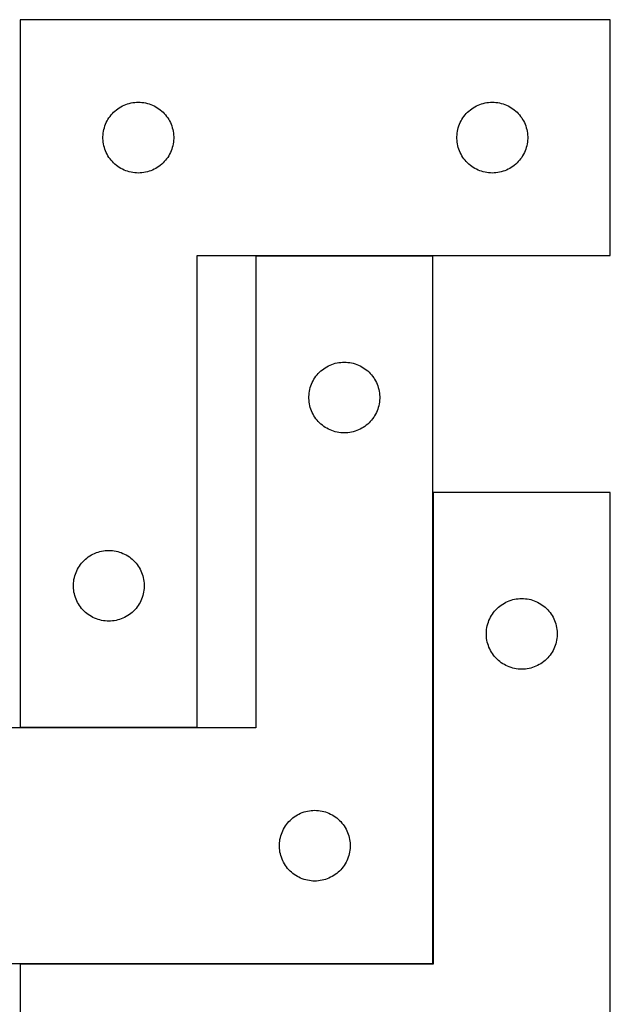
# Model space of a CAD drawing. Header units: millimetres. Extents: x 7 to 1493, y 7 to 2993.
# Tile 14 of 14: x 1243 to 1493, y 2553 to 2971. Entities that reach past the tile are written whole.
import ezdxf

# ---------------------------------------------------------------- set-up
doc = ezdxf.new("R2010")
doc.units = ezdxf.units.MM
doc.layers.add('COMMON', color=5, linetype='CONTINUOUS', true_color=0x0000ff)
doc.layers.add('CUT', color=7, linetype='CONTINUOUS', true_color=0x000000)

msp = doc.modelspace()

# ---------------------------------------------------------------- linework, layer by layer
at = {"layer": 'COMMON'}
for p, q in [((1343.237516, 2870.690988), (1418.237516, 2870.690988)), ((1418.337517, 2570.590988), (1418.337517, 2770.390987)), ((1243.450932, 2670.690988), (1318.450932, 2670.690988)), ((1243.437517, 2570.490987), (1418.237516, 2570.490987))]:
    msp.add_line(p, q, dxfattribs=at)
at = {"layer": 'CUT'}
for p, q in [((1243.450932, 2970.790989), (1243.450932, 2670.790989)), ((1493.450932, 2970.790989), (1243.450932, 2970.790989)), ((1493.450932, 2870.790989), (1493.450932, 2970.790989)), ((1287.444123, 2934.535742), (1288.15965, 2934.826741)), ((1288.15965, 2934.826741), (1288.889209, 2935.080519)), ((1288.889209, 2935.080519), (1289.630865, 2935.296405)), ((1289.630865, 2935.296405), (1290.382651, 2935.473824)), ((1290.382651, 2935.473824), (1291.142573, 2935.612307)), ((1291.142573, 2935.612307), (1291.908617, 2935.711487)), ((1291.908617, 2935.711487), (1292.67875, 2935.7711)), ((1292.67875, 2935.7711), (1293.450932, 2935.790989)), ((1293.450932, 2935.790989), (1294.223113, 2935.7711)), ((1294.223113, 2935.7711), (1294.993247, 2935.711487)), ((1294.993247, 2935.711487), (1295.75929, 2935.612307)), ((1295.75929, 2935.612307), (1296.519213, 2935.473824)), ((1296.519213, 2935.473824), (1297.270999, 2935.296405)), ((1297.270999, 2935.296405), (1298.012654, 2935.080519)), ((1298.012654, 2935.080519), (1298.742213, 2934.826741)), ((1298.742213, 2934.826741), (1299.45774, 2934.535742)), ((1437.444123, 2934.535742), (1438.15965, 2934.826741)), ((1438.15965, 2934.826741), (1438.889209, 2935.080519)), ((1438.889209, 2935.080519), (1439.630865, 2935.296405)), ((1439.630865, 2935.296405), (1440.382651, 2935.473824)), ((1440.382651, 2935.473824), (1441.142573, 2935.612307)), ((1441.142573, 2935.612307), (1441.908617, 2935.711487)), ((1441.908617, 2935.711487), (1442.67875, 2935.7711)), ((1442.67875, 2935.7711), (1443.450932, 2935.790989)), ((1443.450932, 2935.790989), (1444.223113, 2935.7711)), ((1444.223113, 2935.7711), (1444.993247, 2935.711487)), ((1444.993247, 2935.711487), (1445.75929, 2935.612307)), ((1445.75929, 2935.612307), (1446.519213, 2935.473824)), ((1446.519213, 2935.473824), (1447.270999, 2935.296405)), ((1447.270999, 2935.296405), (1448.012654, 2935.080519)), ((1448.012654, 2935.080519), (1448.742213, 2934.826741)), ((1448.742213, 2934.826741), (1449.45774, 2934.535742)), ((1281.932725, 2930.399886), (1282.442651, 2930.980089)), ((1282.442651, 2930.980089), (1282.981769, 2931.533271)), ((1282.981769, 2931.533271), (1283.54865, 2932.057968)), ((1283.54865, 2932.057968), (1284.141789, 2932.552786)), ((1284.141789, 2932.552786), (1284.759615, 2933.016414)), ((1284.759615, 2933.016414), (1285.400489, 2933.447622)), ((1285.400489, 2933.447622), (1286.062711, 2933.845267)), ((1286.062711, 2933.845267), (1286.744525, 2934.208295)), ((1286.744525, 2934.208295), (1287.444123, 2934.535742)), ((1299.45774, 2934.535742), (1300.157339, 2934.208295)), ((1300.157339, 2934.208295), (1300.839153, 2933.845267)), ((1300.839153, 2933.845267), (1301.501375, 2933.447622)), ((1301.501375, 2933.447622), (1302.142248, 2933.016414)), ((1302.142248, 2933.016414), (1302.760074, 2932.552786)), ((1302.760074, 2932.552786), (1303.353214, 2932.057968)), ((1303.353214, 2932.057968), (1303.920094, 2931.533271)), ((1303.920094, 2931.533271), (1304.459212, 2930.980089)), ((1304.459212, 2930.980089), (1304.969138, 2930.399886)), ((1431.932725, 2930.399886), (1432.442651, 2930.980089)), ((1432.442651, 2930.980089), (1432.981769, 2931.533271)), ((1432.981769, 2931.533271), (1433.54865, 2932.057968)), ((1433.54865, 2932.057968), (1434.141789, 2932.552786)), ((1434.141789, 2932.552786), (1434.759615, 2933.016414)), ((1434.759615, 2933.016414), (1435.400489, 2933.447622)), ((1435.400489, 2933.447622), (1436.062711, 2933.845267)), ((1436.062711, 2933.845267), (1436.744525, 2934.208295)), ((1436.744525, 2934.208295), (1437.444123, 2934.535742)), ((1449.45774, 2934.535742), (1450.157339, 2934.208295)), ((1450.157339, 2934.208295), (1450.839153, 2933.845267)), ((1450.839153, 2933.845267), (1451.501375, 2933.447622)), ((1451.501375, 2933.447622), (1452.142248, 2933.016414)), ((1452.142248, 2933.016414), (1452.760074, 2932.552786)), ((1452.760074, 2932.552786), (1453.353214, 2932.057968)), ((1453.353214, 2932.057968), (1453.920094, 2931.533271)), ((1453.920094, 2931.533271), (1454.459212, 2930.980089)), ((1454.459212, 2930.980089), (1454.969138, 2930.399886)), ((1279.283593, 2925.719124), (1279.556072, 2926.441907)), ((1279.556072, 2926.441907), (1279.865398, 2927.149704)), ((1279.865398, 2927.149704), (1280.21075, 2927.84064)), ((1280.21075, 2927.84064), (1280.591212, 2928.512881)), ((1280.591212, 2928.512881), (1281.005777, 2929.164644)), ((1281.005777, 2929.164644), (1281.453343, 2929.794203)), ((1281.453343, 2929.794203), (1281.932725, 2930.399886)), ((1304.969138, 2930.399886), (1305.44852, 2929.794203)), ((1305.44852, 2929.794203), (1305.896087, 2929.164644)), ((1305.896087, 2929.164644), (1306.310651, 2928.512881)), ((1306.310651, 2928.512881), (1306.691114, 2927.84064)), ((1306.691114, 2927.84064), (1307.036466, 2927.149704)), ((1307.036466, 2927.149704), (1307.345791, 2926.441907)), ((1307.345791, 2926.441907), (1307.61827, 2925.719124)), ((1429.283593, 2925.719124), (1429.556072, 2926.441907)), ((1429.556072, 2926.441907), (1429.865398, 2927.149704)), ((1429.865398, 2927.149704), (1430.21075, 2927.84064)), ((1430.21075, 2927.84064), (1430.591212, 2928.512881)), ((1430.591212, 2928.512881), (1431.005777, 2929.164644)), ((1431.005777, 2929.164644), (1431.453343, 2929.794203)), ((1431.453343, 2929.794203), (1431.932725, 2930.399886)), ((1454.969138, 2930.399886), (1455.44852, 2929.794203)), ((1455.44852, 2929.794203), (1455.896087, 2929.164644)), ((1455.896087, 2929.164644), (1456.310651, 2928.512881)), ((1456.310651, 2928.512881), (1456.691114, 2927.84064)), ((1456.691114, 2927.84064), (1457.036466, 2927.149704)), ((1457.036466, 2927.149704), (1457.345791, 2926.441907)), ((1457.345791, 2926.441907), (1457.61827, 2925.719124)), ((1278.495669, 2921.948621), (1278.575092, 2922.716964)), ((1278.575092, 2922.716964), (1278.693962, 2923.4802)), ((1278.693962, 2923.4802), (1278.851966, 2924.236305)), ((1278.851966, 2924.236305), (1279.048684, 2924.983273)), ((1279.048684, 2924.983273), (1279.283593, 2925.719124)), ((1307.61827, 2925.719124), (1307.85318, 2924.983273)), ((1307.85318, 2924.983273), (1308.049897, 2924.236305)), ((1308.049897, 2924.236305), (1308.207901, 2923.4802)), ((1308.207901, 2923.4802), (1308.326772, 2922.716964)), ((1308.326772, 2922.716964), (1308.406195, 2921.948621)), ((1428.495669, 2921.948621), (1428.575092, 2922.716964)), ((1428.575092, 2922.716964), (1428.693962, 2923.4802)), ((1428.693962, 2923.4802), (1428.851966, 2924.236305)), ((1428.851966, 2924.236305), (1429.048684, 2924.983273)), ((1429.048684, 2924.983273), (1429.283593, 2925.719124)), ((1457.61827, 2925.719124), (1457.85318, 2924.983273)), ((1457.85318, 2924.983273), (1458.049897, 2924.236305)), ((1458.049897, 2924.236305), (1458.207901, 2923.4802)), ((1458.207901, 2923.4802), (1458.326772, 2922.716964)), ((1458.326772, 2922.716964), (1458.406195, 2921.948621)), ((1278.455905, 2921.177207), (1278.495669, 2921.948621)), ((1278.455905, 2920.40477), (1278.455905, 2921.177207)), ((1278.495669, 2919.633357), (1278.455905, 2920.40477)), ((1278.575092, 2918.865013), (1278.495669, 2919.633357)), ((1278.693962, 2918.101777), (1278.575092, 2918.865013)), ((1278.851966, 2917.345673), (1278.693962, 2918.101777)), ((1308.207901, 2918.101777), (1308.049897, 2917.345673)), ((1308.326772, 2918.865013), (1308.207901, 2918.101777)), ((1308.406195, 2919.633357), (1308.326772, 2918.865013)), ((1308.406195, 2921.948621), (1308.445959, 2921.177207)), ((1308.445959, 2920.40477), (1308.406195, 2919.633357)), ((1308.445959, 2921.177207), (1308.445959, 2920.40477)), ((1428.455905, 2921.177207), (1428.495669, 2921.948621)), ((1428.455905, 2920.40477), (1428.455905, 2921.177207)), ((1428.495669, 2919.633357), (1428.455905, 2920.40477)), ((1428.575092, 2918.865013), (1428.495669, 2919.633357)), ((1428.693962, 2918.101777), (1428.575092, 2918.865013)), ((1428.851966, 2917.345673), (1428.693962, 2918.101777)), ((1458.207901, 2918.101777), (1458.049897, 2917.345673)), ((1458.326772, 2918.865013), (1458.207901, 2918.101777)), ((1458.406195, 2919.633357), (1458.326772, 2918.865013)), ((1458.406195, 2921.948621), (1458.445959, 2921.177207)), ((1458.445959, 2920.40477), (1458.406195, 2919.633357)), ((1458.445959, 2921.177207), (1458.445959, 2920.40477)), ((1279.048684, 2916.598704), (1278.851966, 2917.345673)), ((1279.283593, 2915.862853), (1279.048684, 2916.598704)), ((1279.556072, 2915.14007), (1279.283593, 2915.862853)), ((1279.865398, 2914.432273), (1279.556072, 2915.14007)), ((1280.21075, 2913.741337), (1279.865398, 2914.432273)), ((1307.036466, 2914.432273), (1306.691114, 2913.741337)), ((1307.345791, 2915.14007), (1307.036466, 2914.432273)), ((1307.61827, 2915.862853), (1307.345791, 2915.14007)), ((1307.85318, 2916.598704), (1307.61827, 2915.862853)), ((1308.049897, 2917.345673), (1307.85318, 2916.598704)), ((1429.048684, 2916.598704), (1428.851966, 2917.345673)), ((1429.283593, 2915.862853), (1429.048684, 2916.598704)), ((1429.556072, 2915.14007), (1429.283593, 2915.862853)), ((1429.865398, 2914.432273), (1429.556072, 2915.14007)), ((1430.21075, 2913.741337), (1429.865398, 2914.432273)), ((1457.036466, 2914.432273), (1456.691114, 2913.741337)), ((1457.345791, 2915.14007), (1457.036466, 2914.432273)), ((1457.61827, 2915.862853), (1457.345791, 2915.14007)), ((1457.85318, 2916.598704), (1457.61827, 2915.862853)), ((1458.049897, 2917.345673), (1457.85318, 2916.598704)), ((1280.591212, 2913.069097), (1280.21075, 2913.741337)), ((1281.005777, 2912.417333), (1280.591212, 2913.069097)), ((1281.453343, 2911.787774), (1281.005777, 2912.417333)), ((1281.932725, 2911.182091), (1281.453343, 2911.787774)), ((1282.442651, 2910.601889), (1281.932725, 2911.182091)), ((1282.981769, 2910.048706), (1282.442651, 2910.601889)), ((1283.54865, 2909.52401), (1282.981769, 2910.048706)), ((1303.920094, 2910.048706), (1303.353214, 2909.52401)), ((1304.459212, 2910.601889), (1303.920094, 2910.048706)), ((1304.969138, 2911.182091), (1304.459212, 2910.601889)), ((1305.44852, 2911.787774), (1304.969138, 2911.182091)), ((1305.896087, 2912.417333), (1305.44852, 2911.787774)), ((1306.310651, 2913.069097), (1305.896087, 2912.417333)), ((1306.691114, 2913.741337), (1306.310651, 2913.069097)), ((1430.591212, 2913.069097), (1430.21075, 2913.741337)), ((1431.005777, 2912.417333), (1430.591212, 2913.069097)), ((1431.453343, 2911.787774), (1431.005777, 2912.417333)), ((1431.932725, 2911.182091), (1431.453343, 2911.787774)), ((1432.442651, 2910.601889), (1431.932725, 2911.182091)), ((1432.981769, 2910.048706), (1432.442651, 2910.601889)), ((1433.54865, 2909.52401), (1432.981769, 2910.048706)), ((1453.920094, 2910.048706), (1453.353214, 2909.52401)), ((1454.459212, 2910.601889), (1453.920094, 2910.048706)), ((1454.969138, 2911.182091), (1454.459212, 2910.601889)), ((1455.44852, 2911.787774), (1454.969138, 2911.182091)), ((1455.896087, 2912.417333), (1455.44852, 2911.787774)), ((1456.310651, 2913.069097), (1455.896087, 2912.417333)), ((1456.691114, 2913.741337), (1456.310651, 2913.069097)), ((1284.141789, 2909.029192), (1283.54865, 2909.52401)), ((1284.759615, 2908.565564), (1284.141789, 2909.029192)), ((1285.400489, 2908.134355), (1284.759615, 2908.565564)), ((1286.062711, 2907.73671), (1285.400489, 2908.134355)), ((1286.744525, 2907.373682), (1286.062711, 2907.73671)), ((1287.444123, 2907.046235), (1286.744525, 2907.373682)), ((1288.15965, 2906.755236), (1287.444123, 2907.046235)), ((1288.889209, 2906.501458), (1288.15965, 2906.755236)), ((1289.630865, 2906.285573), (1288.889209, 2906.501458)), ((1290.382651, 2906.108153), (1289.630865, 2906.285573)), ((1291.142573, 2905.96967), (1290.382651, 2906.108153)), ((1291.908617, 2905.870491), (1291.142573, 2905.96967)), ((1292.67875, 2905.810877), (1291.908617, 2905.870491)), ((1293.450932, 2905.790989), (1292.67875, 2905.810877)), ((1294.223113, 2905.810877), (1293.450932, 2905.790989)), ((1294.993247, 2905.870491), (1294.223113, 2905.810877)), ((1295.75929, 2905.96967), (1294.993247, 2905.870491)), ((1296.519213, 2906.108153), (1295.75929, 2905.96967)), ((1297.270999, 2906.285573), (1296.519213, 2906.108153)), ((1298.012654, 2906.501458), (1297.270999, 2906.285573)), ((1298.742213, 2906.755236), (1298.012654, 2906.501458)), ((1299.45774, 2907.046235), (1298.742213, 2906.755236)), ((1300.157339, 2907.373682), (1299.45774, 2907.046235)), ((1300.839153, 2907.73671), (1300.157339, 2907.373682)), ((1301.501375, 2908.134355), (1300.839153, 2907.73671)), ((1302.142248, 2908.565564), (1301.501375, 2908.134355)), ((1302.760074, 2909.029192), (1302.142248, 2908.565564)), ((1303.353214, 2909.52401), (1302.760074, 2909.029192)), ((1434.141789, 2909.029192), (1433.54865, 2909.52401)), ((1434.759615, 2908.565564), (1434.141789, 2909.029192)), ((1435.400489, 2908.134355), (1434.759615, 2908.565564)), ((1436.062711, 2907.73671), (1435.400489, 2908.134355)), ((1436.744525, 2907.373682), (1436.062711, 2907.73671)), ((1437.444123, 2907.046235), (1436.744525, 2907.373682)), ((1438.15965, 2906.755236), (1437.444123, 2907.046235)), ((1438.889209, 2906.501458), (1438.15965, 2906.755236)), ((1439.630865, 2906.285573), (1438.889209, 2906.501458)), ((1440.382651, 2906.108153), (1439.630865, 2906.285573)), ((1441.142573, 2905.96967), (1440.382651, 2906.108153)), ((1441.908617, 2905.870491), (1441.142573, 2905.96967)), ((1442.67875, 2905.810877), (1441.908617, 2905.870491)), ((1443.450932, 2905.790989), (1442.67875, 2905.810877)), ((1444.223113, 2905.810877), (1443.450932, 2905.790989)), ((1444.993247, 2905.870491), (1444.223113, 2905.810877)), ((1445.75929, 2905.96967), (1444.993247, 2905.870491)), ((1446.519213, 2906.108153), (1445.75929, 2905.96967)), ((1447.270999, 2906.285573), (1446.519213, 2906.108153)), ((1448.012654, 2906.501458), (1447.270999, 2906.285573)), ((1448.742213, 2906.755236), (1448.012654, 2906.501458)), ((1449.45774, 2907.046235), (1448.742213, 2906.755236)), ((1450.157339, 2907.373682), (1449.45774, 2907.046235)), ((1450.839153, 2907.73671), (1450.157339, 2907.373682)), ((1451.501375, 2908.134355), (1450.839153, 2907.73671)), ((1452.142248, 2908.565564), (1451.501375, 2908.134355)), ((1452.760074, 2909.029192), (1452.142248, 2908.565564)), ((1453.353214, 2909.52401), (1452.760074, 2909.029192)), ((1318.450932, 2670.790989), (1318.450932, 2870.790989)), ((1318.450932, 2870.790989), (1493.450932, 2870.790989)), ((1418.237516, 2870.590988), (1343.237516, 2870.590988)), ((1343.237516, 2870.590988), (1343.237516, 2670.590988)), ((1418.237516, 2570.590988), (1418.237516, 2870.590988)), ((1370.835234, 2821.857967), (1371.428374, 2822.352785)), ((1371.428374, 2822.352785), (1372.046199, 2822.816413)), ((1372.046199, 2822.816413), (1372.687073, 2823.247621)), ((1372.687073, 2823.247621), (1373.349295, 2823.645266)), ((1373.349295, 2823.645266), (1374.031109, 2824.008294)), ((1374.031109, 2824.008294), (1374.730707, 2824.335741)), ((1374.730707, 2824.335741), (1375.446235, 2824.62674)), ((1375.446235, 2824.62674), (1376.175793, 2824.880518)), ((1376.175793, 2824.880518), (1376.917449, 2825.096404)), ((1376.917449, 2825.096404), (1377.669235, 2825.273823)), ((1377.669235, 2825.273823), (1378.429157, 2825.412306)), ((1378.429157, 2825.412306), (1379.195201, 2825.511486)), ((1379.195201, 2825.511486), (1379.965335, 2825.571099)), ((1379.965335, 2825.571099), (1380.737516, 2825.590988)), ((1380.737516, 2825.590988), (1381.509697, 2825.571099)), ((1381.509697, 2825.571099), (1382.279831, 2825.511486)), ((1382.279831, 2825.511486), (1383.045875, 2825.412306)), ((1383.045875, 2825.412306), (1383.805797, 2825.273823)), ((1383.805797, 2825.273823), (1384.557583, 2825.096404)), ((1384.557583, 2825.096404), (1385.299238, 2824.880518)), ((1385.299238, 2824.880518), (1386.028797, 2824.62674)), ((1386.028797, 2824.62674), (1386.744324, 2824.335741)), ((1386.744324, 2824.335741), (1387.443923, 2824.008294)), ((1387.443923, 2824.008294), (1388.125737, 2823.645266)), ((1388.125737, 2823.645266), (1388.787959, 2823.247621)), ((1388.787959, 2823.247621), (1389.428832, 2822.816413)), ((1389.428832, 2822.816413), (1390.046658, 2822.352785)), ((1390.046658, 2822.352785), (1390.639798, 2821.857967)), ((1367.497334, 2817.640639), (1367.877796, 2818.31288)), ((1367.877796, 2818.31288), (1368.292361, 2818.964643)), ((1368.292361, 2818.964643), (1368.739927, 2819.594202)), ((1368.739927, 2819.594202), (1369.219309, 2820.199885)), ((1369.219309, 2820.199885), (1369.729235, 2820.780088)), ((1369.729235, 2820.780088), (1370.268354, 2821.33327)), ((1370.268354, 2821.33327), (1370.835234, 2821.857967)), ((1390.639798, 2821.857967), (1391.206678, 2821.33327)), ((1391.206678, 2821.33327), (1391.745796, 2820.780088)), ((1391.745796, 2820.780088), (1392.255723, 2820.199885)), ((1392.255723, 2820.199885), (1392.735105, 2819.594202)), ((1392.735105, 2819.594202), (1393.182671, 2818.964643)), ((1393.182671, 2818.964643), (1393.597235, 2818.31288)), ((1393.597235, 2818.31288), (1393.977698, 2817.640639)), ((1365.980547, 2813.280199), (1366.13855, 2814.036304)), ((1366.13855, 2814.036304), (1366.335268, 2814.783272)), ((1366.335268, 2814.783272), (1366.570177, 2815.519123)), ((1366.570177, 2815.519123), (1366.842656, 2816.241906)), ((1366.842656, 2816.241906), (1367.151982, 2816.949703)), ((1367.151982, 2816.949703), (1367.497334, 2817.640639)), ((1393.977698, 2817.640639), (1394.32305, 2816.949703)), ((1394.32305, 2816.949703), (1394.632375, 2816.241906)), ((1394.632375, 2816.241906), (1394.904854, 2815.519123)), ((1394.904854, 2815.519123), (1395.139764, 2814.783272)), ((1395.139764, 2814.783272), (1395.336481, 2814.036304)), ((1395.336481, 2814.036304), (1395.494485, 2813.280199)), ((1365.742489, 2810.977206), (1365.782253, 2811.74862)), ((1365.742489, 2810.204769), (1365.742489, 2810.977206)), ((1365.782253, 2809.433356), (1365.742489, 2810.204769)), ((1365.782253, 2811.74862), (1365.861676, 2812.516963)), ((1365.861676, 2812.516963), (1365.980547, 2813.280199)), ((1395.494485, 2813.280199), (1395.613356, 2812.516963)), ((1395.613356, 2812.516963), (1395.692779, 2811.74862)), ((1395.692779, 2811.74862), (1395.732543, 2810.977206)), ((1395.732543, 2810.204769), (1395.692779, 2809.433356)), ((1395.732543, 2810.977206), (1395.732543, 2810.204769)), ((1365.861676, 2808.665012), (1365.782253, 2809.433356)), ((1365.980547, 2807.901776), (1365.861676, 2808.665012)), ((1366.13855, 2807.145672), (1365.980547, 2807.901776)), ((1366.335268, 2806.398703), (1366.13855, 2807.145672)), ((1366.570177, 2805.662852), (1366.335268, 2806.398703)), ((1366.842656, 2804.940069), (1366.570177, 2805.662852)), ((1394.904854, 2805.662852), (1394.632375, 2804.940069)), ((1395.139764, 2806.398703), (1394.904854, 2805.662852)), ((1395.336481, 2807.145672), (1395.139764, 2806.398703)), ((1395.494485, 2807.901776), (1395.336481, 2807.145672)), ((1395.613356, 2808.665012), (1395.494485, 2807.901776)), ((1395.692779, 2809.433356), (1395.613356, 2808.665012)), ((1367.151982, 2804.232272), (1366.842656, 2804.940069)), ((1367.497334, 2803.541336), (1367.151982, 2804.232272)), ((1367.877796, 2802.869096), (1367.497334, 2803.541336)), ((1368.292361, 2802.217332), (1367.877796, 2802.869096)), ((1368.739927, 2801.587773), (1368.292361, 2802.217332)), ((1369.219309, 2800.98209), (1368.739927, 2801.587773)), ((1392.735105, 2801.587773), (1392.255723, 2800.98209)), ((1393.182671, 2802.217332), (1392.735105, 2801.587773)), ((1393.597235, 2802.869096), (1393.182671, 2802.217332)), ((1393.977698, 2803.541336), (1393.597235, 2802.869096)), ((1394.32305, 2804.232272), (1393.977698, 2803.541336)), ((1394.632375, 2804.940069), (1394.32305, 2804.232272)), ((1369.729235, 2800.401888), (1369.219309, 2800.98209)), ((1370.268354, 2799.848705), (1369.729235, 2800.401888)), ((1370.835234, 2799.324009), (1370.268354, 2799.848705)), ((1371.428374, 2798.829191), (1370.835234, 2799.324009)), ((1372.046199, 2798.365563), (1371.428374, 2798.829191)), ((1372.687073, 2797.934354), (1372.046199, 2798.365563)), ((1373.349295, 2797.536709), (1372.687073, 2797.934354)), ((1374.031109, 2797.173681), (1373.349295, 2797.536709)), ((1374.730707, 2796.846234), (1374.031109, 2797.173681)), ((1387.443923, 2797.173681), (1386.744324, 2796.846234)), ((1388.125737, 2797.536709), (1387.443923, 2797.173681)), ((1388.787959, 2797.934354), (1388.125737, 2797.536709)), ((1389.428832, 2798.365563), (1388.787959, 2797.934354)), ((1390.046658, 2798.829191), (1389.428832, 2798.365563)), ((1390.639798, 2799.324009), (1390.046658, 2798.829191)), ((1391.206678, 2799.848705), (1390.639798, 2799.324009)), ((1391.745796, 2800.401888), (1391.206678, 2799.848705)), ((1392.255723, 2800.98209), (1391.745796, 2800.401888)), ((1375.446235, 2796.555235), (1374.730707, 2796.846234)), ((1376.175793, 2796.301457), (1375.446235, 2796.555235)), ((1376.917449, 2796.085572), (1376.175793, 2796.301457)), ((1377.669235, 2795.908152), (1376.917449, 2796.085572)), ((1378.429157, 2795.769669), (1377.669235, 2795.908152)), ((1379.195201, 2795.67049), (1378.429157, 2795.769669)), ((1379.965335, 2795.610876), (1379.195201, 2795.67049)), ((1380.737516, 2795.590988), (1379.965335, 2795.610876)), ((1381.509697, 2795.610876), (1380.737516, 2795.590988)), ((1382.279831, 2795.67049), (1381.509697, 2795.610876)), ((1383.045875, 2795.769669), (1382.279831, 2795.67049)), ((1383.805797, 2795.908152), (1383.045875, 2795.769669)), ((1384.557583, 2796.085572), (1383.805797, 2795.908152)), ((1385.299238, 2796.301457), (1384.557583, 2796.085572)), ((1386.028797, 2796.555235), (1385.299238, 2796.301457)), ((1386.744324, 2796.846234), (1386.028797, 2796.555235)), ((1493.437517, 2770.390987), (1418.437517, 2770.390987)), ((1418.437517, 2770.390987), (1418.437517, 2570.390987)), ((1493.437517, 2470.390987), (1493.437517, 2770.390987)), ((1271.641789, 2742.552786), (1272.259615, 2743.016414)), ((1272.259615, 2743.016414), (1272.900489, 2743.447622)), ((1272.900489, 2743.447622), (1273.562711, 2743.845267)), ((1273.562711, 2743.845267), (1274.244525, 2744.208295)), ((1274.244525, 2744.208295), (1274.944123, 2744.535742)), ((1274.944123, 2744.535742), (1275.65965, 2744.826741)), ((1275.65965, 2744.826741), (1276.389209, 2745.080519)), ((1276.389209, 2745.080519), (1277.130865, 2745.296405)), ((1277.130865, 2745.296405), (1277.882651, 2745.473824)), ((1277.882651, 2745.473824), (1278.642573, 2745.612307)), ((1278.642573, 2745.612307), (1279.408617, 2745.711487)), ((1279.408617, 2745.711487), (1280.17875, 2745.7711)), ((1280.17875, 2745.7711), (1280.950932, 2745.790989)), ((1280.950932, 2745.790989), (1281.723113, 2745.7711)), ((1281.723113, 2745.7711), (1282.493247, 2745.711487)), ((1282.493247, 2745.711487), (1283.25929, 2745.612307)), ((1283.25929, 2745.612307), (1284.019213, 2745.473824)), ((1284.019213, 2745.473824), (1284.770999, 2745.296405)), ((1284.770999, 2745.296405), (1285.512654, 2745.080519)), ((1285.512654, 2745.080519), (1286.242213, 2744.826741)), ((1286.242213, 2744.826741), (1286.95774, 2744.535742)), ((1286.95774, 2744.535742), (1287.657339, 2744.208295)), ((1287.657339, 2744.208295), (1288.339153, 2743.845267)), ((1288.339153, 2743.845267), (1289.001375, 2743.447622)), ((1289.001375, 2743.447622), (1289.642248, 2743.016414)), ((1289.642248, 2743.016414), (1290.260074, 2742.552786)), ((1267.71075, 2737.84064), (1268.091212, 2738.512881)), ((1268.091212, 2738.512881), (1268.505777, 2739.164644)), ((1268.505777, 2739.164644), (1268.953343, 2739.794203)), ((1268.953343, 2739.794203), (1269.432725, 2740.399886)), ((1269.432725, 2740.399886), (1269.942651, 2740.980089)), ((1269.942651, 2740.980089), (1270.481769, 2741.533271)), ((1270.481769, 2741.533271), (1271.04865, 2742.057968)), ((1271.04865, 2742.057968), (1271.641789, 2742.552786)), ((1290.260074, 2742.552786), (1290.853214, 2742.057968)), ((1290.853214, 2742.057968), (1291.420094, 2741.533271)), ((1291.420094, 2741.533271), (1291.959212, 2740.980089)), ((1291.959212, 2740.980089), (1292.469138, 2740.399886)), ((1292.469138, 2740.399886), (1292.94852, 2739.794203)), ((1292.94852, 2739.794203), (1293.396087, 2739.164644)), ((1293.396087, 2739.164644), (1293.810651, 2738.512881)), ((1293.810651, 2738.512881), (1294.191114, 2737.84064)), ((1266.351966, 2734.236305), (1266.548684, 2734.983273)), ((1266.548684, 2734.983273), (1266.783593, 2735.719124)), ((1266.783593, 2735.719124), (1267.056072, 2736.441907)), ((1267.056072, 2736.441907), (1267.365398, 2737.149704)), ((1267.365398, 2737.149704), (1267.71075, 2737.84064)), ((1294.191114, 2737.84064), (1294.536466, 2737.149704)), ((1294.536466, 2737.149704), (1294.845791, 2736.441907)), ((1294.845791, 2736.441907), (1295.11827, 2735.719124)), ((1295.11827, 2735.719124), (1295.35318, 2734.983273)), ((1295.35318, 2734.983273), (1295.549897, 2734.236305)), ((1265.955905, 2731.177207), (1265.995669, 2731.948621)), ((1265.955905, 2730.40477), (1265.955905, 2731.177207)), ((1265.995669, 2729.633357), (1265.955905, 2730.40477)), ((1265.995669, 2731.948621), (1266.075092, 2732.716964)), ((1266.075092, 2732.716964), (1266.193962, 2733.4802)), ((1266.193962, 2733.4802), (1266.351966, 2734.236305)), ((1295.549897, 2734.236305), (1295.707901, 2733.4802)), ((1295.707901, 2733.4802), (1295.826772, 2732.716964)), ((1295.826772, 2732.716964), (1295.906195, 2731.948621)), ((1295.906195, 2731.948621), (1295.945959, 2731.177207)), ((1295.945959, 2730.40477), (1295.906195, 2729.633357)), ((1295.945959, 2731.177207), (1295.945959, 2730.40477)), ((1266.075092, 2728.865013), (1265.995669, 2729.633357)), ((1266.193962, 2728.101777), (1266.075092, 2728.865013)), ((1266.351966, 2727.345673), (1266.193962, 2728.101777)), ((1266.548684, 2726.598704), (1266.351966, 2727.345673)), ((1266.783593, 2725.862853), (1266.548684, 2726.598704)), ((1295.35318, 2726.598704), (1295.11827, 2725.862853)), ((1295.549897, 2727.345673), (1295.35318, 2726.598704)), ((1295.707901, 2728.101777), (1295.549897, 2727.345673)), ((1295.826772, 2728.865013), (1295.707901, 2728.101777)), ((1295.906195, 2729.633357), (1295.826772, 2728.865013)), ((1267.056072, 2725.14007), (1266.783593, 2725.862853)), ((1267.365398, 2724.432273), (1267.056072, 2725.14007)), ((1267.71075, 2723.741337), (1267.365398, 2724.432273)), ((1268.091212, 2723.069097), (1267.71075, 2723.741337)), ((1268.505777, 2722.417333), (1268.091212, 2723.069097)), ((1268.953343, 2721.787774), (1268.505777, 2722.417333)), ((1293.396087, 2722.417333), (1292.94852, 2721.787774)), ((1293.810651, 2723.069097), (1293.396087, 2722.417333)), ((1294.191114, 2723.741337), (1293.810651, 2723.069097)), ((1294.536466, 2724.432273), (1294.191114, 2723.741337)), ((1294.845791, 2725.14007), (1294.536466, 2724.432273)), ((1295.11827, 2725.862853), (1294.845791, 2725.14007)), ((1446.035235, 2721.657966), (1446.628375, 2722.152784)), ((1446.628375, 2722.152784), (1447.2462, 2722.616412)), ((1447.2462, 2722.616412), (1447.887074, 2723.04762)), ((1447.887074, 2723.04762), (1448.549296, 2723.445265)), ((1448.549296, 2723.445265), (1449.23111, 2723.808293)), ((1449.23111, 2723.808293), (1449.930708, 2724.13574)), ((1449.930708, 2724.13574), (1450.646236, 2724.426739)), ((1450.646236, 2724.426739), (1451.375794, 2724.680517)), ((1451.375794, 2724.680517), (1452.11745, 2724.896403)), ((1452.11745, 2724.896403), (1452.869236, 2725.073822)), ((1452.869236, 2725.073822), (1453.629158, 2725.212305)), ((1453.629158, 2725.212305), (1454.395202, 2725.311485)), ((1454.395202, 2725.311485), (1455.165336, 2725.371098)), ((1455.165336, 2725.371098), (1455.937517, 2725.390987)), ((1455.937517, 2725.390987), (1456.709698, 2725.371098)), ((1456.709698, 2725.371098), (1457.479832, 2725.311485)), ((1457.479832, 2725.311485), (1458.245876, 2725.212305)), ((1458.245876, 2725.212305), (1459.005798, 2725.073822)), ((1459.005798, 2725.073822), (1459.757584, 2724.896403)), ((1459.757584, 2724.896403), (1460.499239, 2724.680517)), ((1460.499239, 2724.680517), (1461.228798, 2724.426739)), ((1461.228798, 2724.426739), (1461.944325, 2724.13574)), ((1461.944325, 2724.13574), (1462.643924, 2723.808293)), ((1462.643924, 2723.808293), (1463.325738, 2723.445265)), ((1463.325738, 2723.445265), (1463.98796, 2723.04762)), ((1463.98796, 2723.04762), (1464.628833, 2722.616412)), ((1464.628833, 2722.616412), (1465.246659, 2722.152784)), ((1465.246659, 2722.152784), (1465.839799, 2721.657966)), ((1269.432725, 2721.182091), (1268.953343, 2721.787774)), ((1269.942651, 2720.601889), (1269.432725, 2721.182091)), ((1270.481769, 2720.048706), (1269.942651, 2720.601889)), ((1271.04865, 2719.52401), (1270.481769, 2720.048706)), ((1271.641789, 2719.029192), (1271.04865, 2719.52401)), ((1272.259615, 2718.565564), (1271.641789, 2719.029192)), ((1272.900489, 2718.134355), (1272.259615, 2718.565564)), ((1273.562711, 2717.73671), (1272.900489, 2718.134355)), ((1274.244525, 2717.373682), (1273.562711, 2717.73671)), ((1288.339153, 2717.73671), (1287.657339, 2717.373682)), ((1289.001375, 2718.134355), (1288.339153, 2717.73671)), ((1289.642248, 2718.565564), (1289.001375, 2718.134355)), ((1290.260074, 2719.029192), (1289.642248, 2718.565564)), ((1290.853214, 2719.52401), (1290.260074, 2719.029192)), ((1291.420094, 2720.048706), (1290.853214, 2719.52401)), ((1291.959212, 2720.601889), (1291.420094, 2720.048706)), ((1292.469138, 2721.182091), (1291.959212, 2720.601889)), ((1292.94852, 2721.787774), (1292.469138, 2721.182091)), ((1442.697335, 2717.440638), (1443.077797, 2718.112879)), ((1443.077797, 2718.112879), (1443.492362, 2718.764642)), ((1443.492362, 2718.764642), (1443.939928, 2719.394201)), ((1443.939928, 2719.394201), (1444.41931, 2719.999884)), ((1444.41931, 2719.999884), (1444.929236, 2720.580087)), ((1444.929236, 2720.580087), (1445.468355, 2721.133269)), ((1445.468355, 2721.133269), (1446.035235, 2721.657966)), ((1465.839799, 2721.657966), (1466.406679, 2721.133269)), ((1466.406679, 2721.133269), (1466.945797, 2720.580087)), ((1466.945797, 2720.580087), (1467.455724, 2719.999884)), ((1467.455724, 2719.999884), (1467.935106, 2719.394201)), ((1467.935106, 2719.394201), (1468.382672, 2718.764642)), ((1468.382672, 2718.764642), (1468.797236, 2718.112879)), ((1468.797236, 2718.112879), (1469.177699, 2717.440638)), ((1274.944123, 2717.046235), (1274.244525, 2717.373682)), ((1275.65965, 2716.755236), (1274.944123, 2717.046235)), ((1276.389209, 2716.501458), (1275.65965, 2716.755236)), ((1277.130865, 2716.285573), (1276.389209, 2716.501458)), ((1277.882651, 2716.108153), (1277.130865, 2716.285573)), ((1278.642573, 2715.96967), (1277.882651, 2716.108153)), ((1279.408617, 2715.870491), (1278.642573, 2715.96967)), ((1280.17875, 2715.810877), (1279.408617, 2715.870491)), ((1280.950932, 2715.790989), (1280.17875, 2715.810877)), ((1281.723113, 2715.810877), (1280.950932, 2715.790989)), ((1282.493247, 2715.870491), (1281.723113, 2715.810877)), ((1283.25929, 2715.96967), (1282.493247, 2715.870491)), ((1284.019213, 2716.108153), (1283.25929, 2715.96967)), ((1284.770999, 2716.285573), (1284.019213, 2716.108153)), ((1285.512654, 2716.501458), (1284.770999, 2716.285573)), ((1286.242213, 2716.755236), (1285.512654, 2716.501458)), ((1286.95774, 2717.046235), (1286.242213, 2716.755236)), ((1287.657339, 2717.373682), (1286.95774, 2717.046235)), ((1441.180548, 2713.080198), (1441.338551, 2713.836303)), ((1441.338551, 2713.836303), (1441.535269, 2714.583271)), ((1441.535269, 2714.583271), (1441.770178, 2715.319122)), ((1441.770178, 2715.319122), (1442.042657, 2716.041905)), ((1442.042657, 2716.041905), (1442.351983, 2716.749702)), ((1442.351983, 2716.749702), (1442.697335, 2717.440638)), ((1469.177699, 2717.440638), (1469.523051, 2716.749702)), ((1469.523051, 2716.749702), (1469.832376, 2716.041905)), ((1469.832376, 2716.041905), (1470.104855, 2715.319122)), ((1470.104855, 2715.319122), (1470.339765, 2714.583271)), ((1470.339765, 2714.583271), (1470.536482, 2713.836303)), ((1470.536482, 2713.836303), (1470.694486, 2713.080198)), ((1440.94249, 2710.777205), (1440.982254, 2711.548619)), ((1440.94249, 2710.004768), (1440.94249, 2710.777205)), ((1440.982254, 2709.233355), (1440.94249, 2710.004768)), ((1440.982254, 2711.548619), (1441.061677, 2712.316962)), ((1441.061677, 2712.316962), (1441.180548, 2713.080198)), ((1470.694486, 2713.080198), (1470.813357, 2712.316962)), ((1470.813357, 2712.316962), (1470.89278, 2711.548619)), ((1470.89278, 2711.548619), (1470.932544, 2710.777205)), ((1470.932544, 2710.004768), (1470.89278, 2709.233355)), ((1470.932544, 2710.777205), (1470.932544, 2710.004768)), ((1441.061677, 2708.465011), (1440.982254, 2709.233355)), ((1441.180548, 2707.701775), (1441.061677, 2708.465011)), ((1441.338551, 2706.945671), (1441.180548, 2707.701775)), ((1441.535269, 2706.198702), (1441.338551, 2706.945671)), ((1441.770178, 2705.462851), (1441.535269, 2706.198702)), ((1442.042657, 2704.740068), (1441.770178, 2705.462851)), ((1470.104855, 2705.462851), (1469.832376, 2704.740068)), ((1470.339765, 2706.198702), (1470.104855, 2705.462851)), ((1470.536482, 2706.945671), (1470.339765, 2706.198702)), ((1470.694486, 2707.701775), (1470.536482, 2706.945671)), ((1470.813357, 2708.465011), (1470.694486, 2707.701775)), ((1470.89278, 2709.233355), (1470.813357, 2708.465011)), ((1442.351983, 2704.032271), (1442.042657, 2704.740068)), ((1442.697335, 2703.341335), (1442.351983, 2704.032271)), ((1443.077797, 2702.669095), (1442.697335, 2703.341335)), ((1443.492362, 2702.017331), (1443.077797, 2702.669095)), ((1443.939928, 2701.387772), (1443.492362, 2702.017331)), ((1444.41931, 2700.782089), (1443.939928, 2701.387772)), ((1467.935106, 2701.387772), (1467.455724, 2700.782089)), ((1468.382672, 2702.017331), (1467.935106, 2701.387772)), ((1468.797236, 2702.669095), (1468.382672, 2702.017331)), ((1469.177699, 2703.341335), (1468.797236, 2702.669095)), ((1469.523051, 2704.032271), (1469.177699, 2703.341335)), ((1469.832376, 2704.740068), (1469.523051, 2704.032271)), ((1444.929236, 2700.201887), (1444.41931, 2700.782089)), ((1445.468355, 2699.648704), (1444.929236, 2700.201887)), ((1446.035235, 2699.124008), (1445.468355, 2699.648704)), ((1446.628375, 2698.62919), (1446.035235, 2699.124008)), ((1447.2462, 2698.165562), (1446.628375, 2698.62919)), ((1447.887074, 2697.734353), (1447.2462, 2698.165562)), ((1448.549296, 2697.336708), (1447.887074, 2697.734353)), ((1449.23111, 2696.97368), (1448.549296, 2697.336708)), ((1449.930708, 2696.646233), (1449.23111, 2696.97368)), ((1462.643924, 2696.97368), (1461.944325, 2696.646233)), ((1463.325738, 2697.336708), (1462.643924, 2696.97368)), ((1463.98796, 2697.734353), (1463.325738, 2697.336708)), ((1464.628833, 2698.165562), (1463.98796, 2697.734353)), ((1465.246659, 2698.62919), (1464.628833, 2698.165562)), ((1465.839799, 2699.124008), (1465.246659, 2698.62919)), ((1466.406679, 2699.648704), (1465.839799, 2699.124008)), ((1466.945797, 2700.201887), (1466.406679, 2699.648704)), ((1467.455724, 2700.782089), (1466.945797, 2700.201887)), ((1450.646236, 2696.355234), (1449.930708, 2696.646233)), ((1451.375794, 2696.101456), (1450.646236, 2696.355234)), ((1452.11745, 2695.885571), (1451.375794, 2696.101456)), ((1452.869236, 2695.708151), (1452.11745, 2695.885571)), ((1453.629158, 2695.569668), (1452.869236, 2695.708151)), ((1454.395202, 2695.470489), (1453.629158, 2695.569668)), ((1455.165336, 2695.410875), (1454.395202, 2695.470489)), ((1455.937517, 2695.390987), (1455.165336, 2695.410875)), ((1456.709698, 2695.410875), (1455.937517, 2695.390987)), ((1457.479832, 2695.470489), (1456.709698, 2695.410875)), ((1458.245876, 2695.569668), (1457.479832, 2695.470489)), ((1459.005798, 2695.708151), (1458.245876, 2695.569668)), ((1459.757584, 2695.885571), (1459.005798, 2695.708151)), ((1460.499239, 2696.101456), (1459.757584, 2695.885571)), ((1461.228798, 2696.355234), (1460.499239, 2696.101456)), ((1461.944325, 2696.646233), (1461.228798, 2696.355234)), ((1343.237516, 2670.590988), (1168.237516, 2670.590988)), ((1243.450932, 2670.790989), (1318.450932, 2670.790989)), ((1361.531109, 2634.008294), (1362.230707, 2634.335741)), ((1362.230707, 2634.335741), (1362.946235, 2634.62674)), ((1362.946235, 2634.62674), (1363.675793, 2634.880518)), ((1363.675793, 2634.880518), (1364.417449, 2635.096404)), ((1364.417449, 2635.096404), (1365.169235, 2635.273823)), ((1365.169235, 2635.273823), (1365.929157, 2635.412306)), ((1365.929157, 2635.412306), (1366.695201, 2635.511486)), ((1366.695201, 2635.511486), (1367.465335, 2635.571099)), ((1367.465335, 2635.571099), (1368.237516, 2635.590988)), ((1368.237516, 2635.590988), (1369.009697, 2635.571099)), ((1369.009697, 2635.571099), (1369.779831, 2635.511486)), ((1369.779831, 2635.511486), (1370.545875, 2635.412306)), ((1370.545875, 2635.412306), (1371.305797, 2635.273823)), ((1371.305797, 2635.273823), (1372.057583, 2635.096404)), ((1372.057583, 2635.096404), (1372.799238, 2634.880518)), ((1372.799238, 2634.880518), (1373.528797, 2634.62674)), ((1373.528797, 2634.62674), (1374.244324, 2634.335741)), ((1374.244324, 2634.335741), (1374.943923, 2634.008294)), ((1356.239927, 2629.594202), (1356.719309, 2630.199885)), ((1356.719309, 2630.199885), (1357.229235, 2630.780088)), ((1357.229235, 2630.780088), (1357.768354, 2631.33327)), ((1357.768354, 2631.33327), (1358.335234, 2631.857967)), ((1358.335234, 2631.857967), (1358.928374, 2632.352785)), ((1358.928374, 2632.352785), (1359.546199, 2632.816413)), ((1359.546199, 2632.816413), (1360.187073, 2633.247621)), ((1360.187073, 2633.247621), (1360.849295, 2633.645266)), ((1360.849295, 2633.645266), (1361.531109, 2634.008294)), ((1374.943923, 2634.008294), (1375.625737, 2633.645266)), ((1375.625737, 2633.645266), (1376.287959, 2633.247621)), ((1376.287959, 2633.247621), (1376.928832, 2632.816413)), ((1376.928832, 2632.816413), (1377.546658, 2632.352785)), ((1377.546658, 2632.352785), (1378.139798, 2631.857967)), ((1378.139798, 2631.857967), (1378.706678, 2631.33327)), ((1378.706678, 2631.33327), (1379.245796, 2630.780088)), ((1379.245796, 2630.780088), (1379.755723, 2630.199885)), ((1379.755723, 2630.199885), (1380.235105, 2629.594202)), ((1354.070177, 2625.519123), (1354.342656, 2626.241906)), ((1354.342656, 2626.241906), (1354.651982, 2626.949703)), ((1354.651982, 2626.949703), (1354.997334, 2627.640639)), ((1354.997334, 2627.640639), (1355.377796, 2628.31288)), ((1355.377796, 2628.31288), (1355.792361, 2628.964643)), ((1355.792361, 2628.964643), (1356.239927, 2629.594202)), ((1380.235105, 2629.594202), (1380.682671, 2628.964643)), ((1380.682671, 2628.964643), (1381.097235, 2628.31288)), ((1381.097235, 2628.31288), (1381.477698, 2627.640639)), ((1381.477698, 2627.640639), (1381.82305, 2626.949703)), ((1381.82305, 2626.949703), (1382.132375, 2626.241906)), ((1382.132375, 2626.241906), (1382.404854, 2625.519123)), ((1353.242489, 2620.977206), (1353.282253, 2621.74862)), ((1353.282253, 2621.74862), (1353.361676, 2622.516963)), ((1353.361676, 2622.516963), (1353.480547, 2623.280199)), ((1353.480547, 2623.280199), (1353.63855, 2624.036304)), ((1353.63855, 2624.036304), (1353.835268, 2624.783272)), ((1353.835268, 2624.783272), (1354.070177, 2625.519123)), ((1382.404854, 2625.519123), (1382.639764, 2624.783272)), ((1382.639764, 2624.783272), (1382.836481, 2624.036304)), ((1382.836481, 2624.036304), (1382.994485, 2623.280199)), ((1382.994485, 2623.280199), (1383.113356, 2622.516963)), ((1383.113356, 2622.516963), (1383.192779, 2621.74862)), ((1383.192779, 2621.74862), (1383.232543, 2620.977206)), ((1353.242489, 2620.204769), (1353.242489, 2620.977206)), ((1353.282253, 2619.433356), (1353.242489, 2620.204769)), ((1353.361676, 2618.665012), (1353.282253, 2619.433356)), ((1353.480547, 2617.901776), (1353.361676, 2618.665012)), ((1353.63855, 2617.145672), (1353.480547, 2617.901776)), ((1382.994485, 2617.901776), (1382.836481, 2617.145672)), ((1383.113356, 2618.665012), (1382.994485, 2617.901776)), ((1383.192779, 2619.433356), (1383.113356, 2618.665012)), ((1383.232543, 2620.204769), (1383.192779, 2619.433356)), ((1383.232543, 2620.977206), (1383.232543, 2620.204769)), ((1353.835268, 2616.398703), (1353.63855, 2617.145672)), ((1354.070177, 2615.662852), (1353.835268, 2616.398703)), ((1354.342656, 2614.940069), (1354.070177, 2615.662852)), ((1354.651982, 2614.232272), (1354.342656, 2614.940069)), ((1354.997334, 2613.541336), (1354.651982, 2614.232272)), ((1355.377796, 2612.869096), (1354.997334, 2613.541336)), ((1381.477698, 2613.541336), (1381.097235, 2612.869096)), ((1381.82305, 2614.232272), (1381.477698, 2613.541336)), ((1382.132375, 2614.940069), (1381.82305, 2614.232272)), ((1382.404854, 2615.662852), (1382.132375, 2614.940069)), ((1382.639764, 2616.398703), (1382.404854, 2615.662852)), ((1382.836481, 2617.145672), (1382.639764, 2616.398703)), ((1355.792361, 2612.217332), (1355.377796, 2612.869096)), ((1356.239927, 2611.587773), (1355.792361, 2612.217332)), ((1356.719309, 2610.98209), (1356.239927, 2611.587773)), ((1357.229235, 2610.401888), (1356.719309, 2610.98209)), ((1357.768354, 2609.848705), (1357.229235, 2610.401888)), ((1358.335234, 2609.324009), (1357.768354, 2609.848705)), ((1358.928374, 2608.829191), (1358.335234, 2609.324009)), ((1378.139798, 2609.324009), (1377.546658, 2608.829191)), ((1378.706678, 2609.848705), (1378.139798, 2609.324009)), ((1379.245796, 2610.401888), (1378.706678, 2609.848705)), ((1379.755723, 2610.98209), (1379.245796, 2610.401888)), ((1380.235105, 2611.587773), (1379.755723, 2610.98209)), ((1380.682671, 2612.217332), (1380.235105, 2611.587773)), ((1381.097235, 2612.869096), (1380.682671, 2612.217332)), ((1359.546199, 2608.365563), (1358.928374, 2608.829191)), ((1360.187073, 2607.934354), (1359.546199, 2608.365563)), ((1360.849295, 2607.536709), (1360.187073, 2607.934354)), ((1361.531109, 2607.173681), (1360.849295, 2607.536709)), ((1362.230707, 2606.846234), (1361.531109, 2607.173681)), ((1362.946235, 2606.555235), (1362.230707, 2606.846234)), ((1363.675793, 2606.301457), (1362.946235, 2606.555235)), ((1364.417449, 2606.085572), (1363.675793, 2606.301457)), ((1365.169235, 2605.908152), (1364.417449, 2606.085572)), ((1365.929157, 2605.769669), (1365.169235, 2605.908152)), ((1366.695201, 2605.67049), (1365.929157, 2605.769669)), ((1367.465335, 2605.610876), (1366.695201, 2605.67049)), ((1368.237516, 2605.590988), (1367.465335, 2605.610876)), ((1369.009697, 2605.610876), (1368.237516, 2605.590988)), ((1369.779831, 2605.67049), (1369.009697, 2605.610876)), ((1370.545875, 2605.769669), (1369.779831, 2605.67049)), ((1371.305797, 2605.908152), (1370.545875, 2605.769669)), ((1372.057583, 2606.085572), (1371.305797, 2605.908152)), ((1372.799238, 2606.301457), (1372.057583, 2606.085572)), ((1373.528797, 2606.555235), (1372.799238, 2606.301457)), ((1374.244324, 2606.846234), (1373.528797, 2606.555235)), ((1374.943923, 2607.173681), (1374.244324, 2606.846234)), ((1375.625737, 2607.536709), (1374.943923, 2607.173681)), ((1376.287959, 2607.934354), (1375.625737, 2607.536709)), ((1376.928832, 2608.365563), (1376.287959, 2607.934354)), ((1377.546658, 2608.829191), (1376.928832, 2608.365563)), ((1168.237516, 2570.590988), (1418.237516, 2570.590988)), ((1418.437517, 2570.390987), (1243.437517, 2570.390987)), ((1243.437517, 2570.390987), (1243.437517, 2470.390987))]:
    msp.add_line(p, q, dxfattribs=at)

doc.saveas('drawing.dxf')
